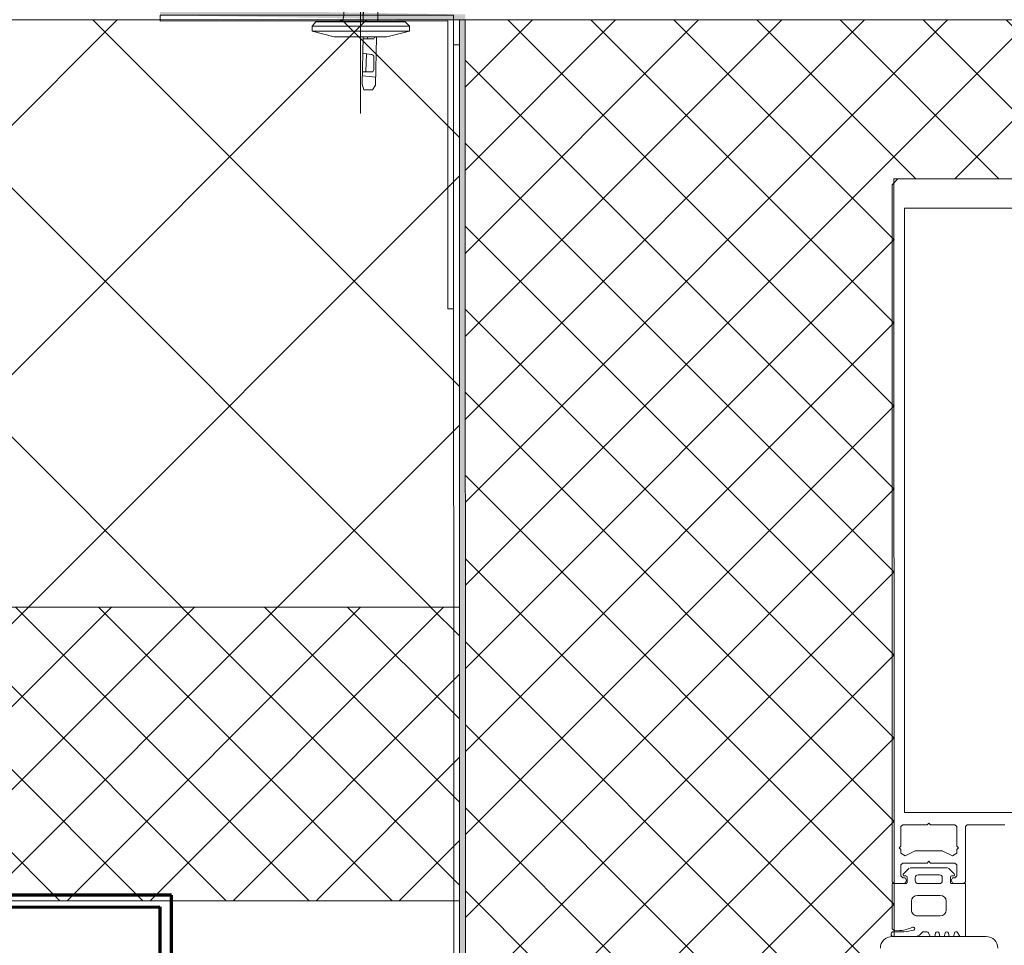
# Model space of a CAD drawing. Header units: millimetres. Extents: x -7374688 to -7372476, y 5958422 to 5960750.
# Tile 10 of 46: x -7373239 to -7373071, y 5958989 to 5959147. Entities that reach past the tile are written whole.
import ezdxf

# ---------------------------------------------------------------- set-up
doc = ezdxf.new("R2010")
doc.units = ezdxf.units.MM
for name, color, linetype, lineweight in [('Обобщенные модели', 7, 'Continuous', 18), ('Размеры', 7, 'Continuous', 9), ('Размеры-10', 7, 'Continuous', 9), ('Тонкие линии', 7, 'Continuous', 18), ('Элементы узлов', 7, 'Continuous', 18)]:
    doc.layers.add(name, color=color, linetype=linetype, lineweight=lineweight)
doc.styles.add('GOST Common', font='GOST_Common.ttf', dxfattribs={"width": 0.9, "height": 20})
doc.dimstyles.new('ADSK_Основной_2_0', dxfattribs={"dimscale": 304.8, "dimtxt": 20.1143, "dimasz": 0.046391, "dimexe": 0.049213, "dimexo": 0.098425, "dimgap": 0.016404, "dimtad": 1, "dimdec": 0, "dimzin": 0, "dimdsep": 46, "dimtxsty": 'GOST Common', "dimblk1": 'OBLIQUE', "dimblk2": 'OBLIQUE', "dimsah": 1, "dimcen": 0.09, "dimdle": 0.049213, "dimazin": 0, "dimtfac": 1, "dimtdec": 4, "dimtix": 1, "dimtmove": 0, "dimatfit": 3, "dimfxl": 1, "dimtvp": 1, "dimtfill": 1, "dimtolj": 1, "dimtzin": 0, "dimarcsym": 2})
pattern_1 = [(45, (-7374284.715, 5958338.628), (-7.071068, 7.071068), []), (135, (-7374284.715, 5958338.628), (-7.071068, -7.071068), [])]

# ---------------------------------------------------------------- blocks, each defined once
blk = doc.blocks.new('HILTI_s_Профиль_MFT-RP - Усиленный профиль MFT-RP-58 77x50 L-V8-Разрез 6-6')
at = {"layer": 'Обобщенные модели', "lineweight": 70}
for p, q in [((-7373212.71, 5958997.78), (-7373262.71, 5958997.77)), ((-7373262.71, 5958997.77), (-7373262.71, 5958922.77)), ((-7373212.71, 5958922.78), (-7373212.71, 5958997.78)), ((-7373260.71, 5958995.77), (-7373214.71, 5958995.78)), ((-7373260.71, 5958979.77), (-7373260.71, 5958995.77)), ((-7373214.71, 5958995.78), (-7373214.71, 5958979.78)), ((-7373214.71, 5958979.78), (-7373260.71, 5958979.77)), ((-7373260.71, 5958977.77), (-7373214.71, 5958977.78)), ((-7373260.71, 5958922.77), (-7373260.71, 5958977.77)), ((-7373214.71, 5958977.78), (-7373214.71, 5958922.78)), ((-7373262.71, 5958922.77), (-7373266.71, 5958922.77)), ((-7373266.71, 5958922.77), (-7373266.71, 5958920.77)), ((-7373214.71, 5958922.78), (-7373260.71, 5958922.77)), ((-7373208.71, 5958922.78), (-7373212.71, 5958922.78)), ((-7373208.71, 5958920.78), (-7373208.71, 5958922.78)), ((-7373266.71, 5958920.77), (-7373208.71, 5958920.78))]:
    blk.add_line(p, q, dxfattribs=at)
blk = doc.blocks.new('Витражная стойка в сборе - Витражная стойка в сборе-21250031-Разрез 6-6')
at = {"layer": 'Элементы узлов'}
for p, q in [((-7373090, 5959118.76), (-7373089, 5959119.76)), ((-7373089, 5959119.76), (-7373041, 5959119.76)), ((-7373089.99, 5959000.06), (-7373090, 5959118.76)), ((-7373087.9, 5959114.76), (-7373087.89, 5959011.86)), ((-7373042.1, 5959114.76), (-7373087.9, 5959114.76)), ((-7373087.89, 5959011.86), (-7373042.09, 5959011.86)), ((-7373088.49, 5959009.46), (-7373088.19, 5959009.76)), ((-7373088.49, 5959006.16), (-7373088.49, 5959009.46)), ((-7373088.19, 5959009.76), (-7373084.04, 5959009.76)), ((-7373084.04, 5959009.76), (-7373083.74, 5959010.06)), ((-7373083.74, 5959010.06), (-7373083.44, 5959009.76)), ((-7373083.44, 5959009.76), (-7373079.29, 5959009.76)), ((-7373079.29, 5959009.76), (-7373078.99, 5959009.46)), ((-7373078.99, 5959009.46), (-7373078.99, 5959006.16)), ((-7373077.19, 5959009.76), (-7373077.49, 5959009.46)), ((-7373077.49, 5959009.46), (-7373077.49, 5959000.06)), ((-7373070.79, 5959009.76), (-7373077.19, 5959009.76)), ((-7373088.79, 5959005.86), (-7373088.49, 5959006.16)), ((-7373088.49, 5959005.56), (-7373088.79, 5959005.86)), ((-7373078.99, 5959006.16), (-7373078.69, 5959005.86)), ((-7373078.69, 5959005.86), (-7373078.99, 5959005.56)), ((-7373088.49, 5959004.96), (-7373088.49, 5959005.56)), ((-7373087.77, 5959004.51), (-7373088.49, 5959004.96)), ((-7373086.04, 5959005.36), (-7373087.77, 5959004.51)), ((-7373081.44, 5959005.36), (-7373086.04, 5959005.36)), ((-7373079.71, 5959004.51), (-7373081.44, 5959005.36)), ((-7373078.99, 5959004.96), (-7373079.71, 5959004.51)), ((-7373078.99, 5959005.56), (-7373078.99, 5959004.96)), ((-7373088.19, 5959003.26), (-7373088.49, 5959002.96)), ((-7373088.49, 5959002.96), (-7373088.49, 5959001.06)), ((-7373084.04, 5959003.26), (-7373088.19, 5959003.26)), ((-7373083.74, 5959003.56), (-7373084.04, 5959003.26)), ((-7373083.44, 5959003.26), (-7373083.74, 5959003.56)), ((-7373079.29, 5959003.26), (-7373083.44, 5959003.26)), ((-7373078.99, 5959002.96), (-7373079.29, 5959003.26)), ((-7373078.99, 5959001.06), (-7373078.99, 5959002.96)), ((-7373088.49, 5959001.06), (-7373088.19, 5959000.76)), ((-7373088.19, 5959000.76), (-7373087.79, 5959000.76)), ((-7373087.79, 5959000.76), (-7373087.53, 5959000.31)), ((-7373079.95, 5959000.31), (-7373079.69, 5959000.76)), ((-7373079.69, 5959000.76), (-7373079.29, 5959000.76)), ((-7373079.29, 5959000.76), (-7373078.99, 5959001.06)), ((-7373089.69, 5958999.76), (-7373089.99, 5959000.06)), ((-7373088.02, 5958999.76), (-7373089.69, 5958999.76)), ((-7373087.76, 5958999.91), (-7373088.02, 5958999.76)), ((-7373087.53, 5959000.31), (-7373087.76, 5958999.91)), ((-7373079.72, 5958999.91), (-7373079.95, 5959000.31)), ((-7373079.46, 5958999.76), (-7373079.72, 5958999.91)), ((-7373077.79, 5958999.76), (-7373079.46, 5958999.76)), ((-7373077.49, 5959000.06), (-7373077.79, 5958999.76)), ((-7373073.98, 5958990.76), (-7373090, 5958990.76))]:
    blk.add_line(p, q, dxfattribs=at)
at = {"layer": 'Элементы узлов', "color": 196, "true_color": 0x400080}
for p, q in [((-7373088.08, 5959001.4), (-7373087.08, 5959002.4)), ((-7373086.94, 5959002.46), (-7373080.54, 5959002.46)), ((-7373080.4, 5959002.4), (-7373079.4, 5959001.4)), ((-7373087.64, 5959001.06), (-7373087.94, 5959001.06)), ((-7373087.44, 5958999.96), (-7373087.44, 5959000.86)), ((-7373086.04, 5959000.76), (-7373086.04, 5959000.26)), ((-7373081.94, 5959001.26), (-7373085.54, 5959001.26)), ((-7373081.44, 5959000.26), (-7373081.44, 5959000.76)), ((-7373080.04, 5959000.86), (-7373080.04, 5958999.96)), ((-7373079.54, 5959001.06), (-7373079.84, 5959001.06)), ((-7373089.99, 5958992.26), (-7373089.99, 5958999.76)), ((-7373089.99, 5958999.76), (-7373087.68, 5958999.76)), ((-7373085.54, 5958999.76), (-7373081.94, 5958999.76)), ((-7373079.79, 5958999.76), (-7373077.49, 5958999.76)), ((-7373077.49, 5958990.77), (-7373077.49, 5958999.76)), ((-7373077.49, 5958999.76), (-7373077.49, 5958990.77)), ((-7373081.79, 5958997.76), (-7373085.69, 5958997.76)), ((-7373086.69, 5958996.76), (-7373086.69, 5958995.26)), ((-7373080.79, 5958995.26), (-7373080.79, 5958996.76)), ((-7373085.69, 5958994.26), (-7373081.79, 5958994.26)), ((-7373084.09, 5958991.56), (-7373084.59, 5958991.56)), ((-7373083.52, 5958990.77), (-7373083.82, 5958991.39)), ((-7373082.58, 5958991.33), (-7373082.72, 5958990.77)), ((-7373081.85, 5958990.77), (-7373082, 5958991.33)), ((-7373080.98, 5958991.33), (-7373081.12, 5958990.77)), ((-7373080.25, 5958990.77), (-7373080.4, 5958991.33)), ((-7373079.38, 5958991.33), (-7373079.52, 5958990.77)), ((-7373078.44, 5958990.77), (-7373078.83, 5958991.41))]:
    blk.add_line(p, q, dxfattribs=at)
for centre, radius, start, end in [((-7373081.94, 5959000.76), 0.5, 0.0042, 90.0042), ((-7373085.69, 5958996.76), 1, 90.0042, 180.0042), ((-7373085.69, 5958995.26), 1, 180.0042, 270.0042), ((-7373081.79, 5958995.26), 1, 270.0042, 0.0042), ((-7373089.1, 5958997.74), 6, 265.9607, 295.5037), ((-7373088.89, 5959001.52), 10, 265.0841, 284.9528), ((-7373086.34, 5958992.55), 1.85, 283.4071, 323.1948)]:
    blk.add_arc(centre, radius, start, end, dxfattribs=at)
at = {"layer": 'Элементы узлов'}
for centre, radius, start, end in [((-7373090, 5958988.77), 1.99, 90.0042, 180.0042), ((-7373073.98, 5958988.76), 2, 0.0042, 90.0042)]:
    blk.add_arc(centre, radius, start, end, dxfattribs=at)
at = {"layer": 'Элементы узлов', "color": 196, "true_color": 0x400080}
for centre, major_axis, start_param, end_param in [((-7373087.94, 5959001.26), (-0.105, 0.17), 0.23186, 2.588055), ((-7373087.64, 5959000.86), (0, 0.2), 4.712426, 6.283222), ((-7373085.54, 5959000.76), (-0.447, 0.224), 5.176073, 6.74687), ((-7373079.84, 5959000.86), (-0.046, 0.195), 6.051398, 7.622194), ((-7373079.54, 5959001.26), (-0.185, 0.077), 1.963532, 4.319727), ((-7373087.64, 5958999.96), (-0.085, 0.181), 2.47135, 4.275557), ((-7373085.54, 5959000.26), (0.191, 0.462), 1.963532, 3.534328), ((-7373081.94, 5959000.26), (0.487, 0.115), 4.480602, 6.051398), ((-7373079.84, 5958999.96), (0.17, 0.105), 2.588055, 4.392262), ((-7373081.79, 5958996.76), (0.526, 0.851), 5.266, 6.836796), ((-7373089.49, 5958992.26), (0.278, 0.416), 2.159694, 3.659917), ((-7373086.39, 5958992.1), (-0.043, 0.254), 3.307978, 6.610922), ((-7373089.78, 5958991.16), (0.006, 0.4), 6.212094, 9.41007), ((-7373084.59, 5958991.16), (-0.389, 0.092), 4.944249, 5.700158), ((-7373084.09, 5958991.26), (0.3, 0), 0.446287, 1.57087), ((-7373082.29, 5958991.26), (0.261, 0.149), 6.016633, 8.653784), ((-7373080.69, 5958991.26), (0.233, 0.189), 5.855758, 8.492909), ((-7373079.09, 5958991.26), (-0.185, 0.236), 4.590017, 6.938808)]:
    blk.add_ellipse(centre, major_axis=major_axis, ratio=1, start_param=start_param, end_param=end_param, dxfattribs=at)
blk = doc.blocks.new('HILTI_2D_Сталь оц_L - Оц_сталь L-21232961-Разрез 6-6')
at = {"layer": 'Элементы узлов'}
for p, q in [((-7373214.68, 5959147.62), (-7373164.68, 5959147.63)), ((-7373214.68, 5959147.62), (-7373214.68, 5959146.85)), ((-7373214.68, 5959146.85), (-7373214.68, 5959146.62)), ((-7373214.68, 5959146.62), (-7373165.68, 5959146.63)), ((-7373165.68, 5959146.63), (-7373165.67, 5959097.63)), ((-7373164.68, 5959147.63), (-7373164.68, 5959146.85)), ((-7373164.68, 5959146.85), (-7373164.67, 5959097.63)), ((-7373165.67, 5959097.63), (-7373164.67, 5959097.63))]:
    blk.add_line(p, q, dxfattribs=at)
blk = doc.blocks.new('HILTI_2D_Сталь оц_L - Оц_сталь L-21265584-Разрез 6-6')
at = {"layer": 'Элементы узлов'}
for p, q in [((-7373164.66, 5958940.76), (-7373164.68, 5959142.58)), ((-7373163.68, 5959142.58), (-7373164.68, 5959142.58)), ((-7373163.66, 5958941.76), (-7373163.68, 5959142.58))]:
    blk.add_line(p, q, dxfattribs=at)
blk = doc.blocks.new('Маленький дюбель гвоздь - Маленький дюбель гвоздь-21232962-Разрез 6-6')
at = {"layer": 'Элементы узлов', "color": 30, "true_color": 0xff7f00}
for p, q in [((-7373180.54, 5959146.85), (-7373180.55, 5959187.91)), ((-7373177.79, 5959183.91), (-7373183.38, 5959183.91)), ((-7373183.38, 5959183.91), (-7373183.38, 5959147.49)), ((-7373177.79, 5959183.91), (-7373183.38, 5959183.91)), ((-7373183.38, 5959183.91), (-7373183.38, 5959147.49)), ((-7373180.09, 5959168.04), (-7373177.79, 5959183.91)), ((-7373180.09, 5959168.04), (-7373177.79, 5959183.91)), ((-7373179.79, 5959166.58), (-7373178.63, 5959178.07)), ((-7373178.63, 5959178.07), (-7373179.79, 5959166.58)), ((-7373178.63, 5959178.07), (-7373177.79, 5959178.07)), ((-7373177.79, 5959178.07), (-7373178.63, 5959178.07)), ((-7373177.79, 5959178.07), (-7373177.33, 5959160.01)), ((-7373177.33, 5959160.01), (-7373177.79, 5959178.07)), ((-7373180.09, 5959146.85), (-7373180.09, 5959168.04)), ((-7373180.09, 5959146.85), (-7373180.09, 5959168.04)), ((-7373179.61, 5959160.02), (-7373179.79, 5959166.58)), ((-7373179.79, 5959166.58), (-7373179.61, 5959160.02)), ((-7373179.61, 5959160.02), (-7373180.08, 5959146.85)), ((-7373179.68, 5959158.43), (-7373179.61, 5959160.02)), ((-7373177.33, 5959160.01), (-7373177.6, 5959146.85)), ((-7373177.6, 5959146.85), (-7373177.33, 5959160.01)), ((-7373180.08, 5959146.85), (-7373179.68, 5959158.43)), ((-7373179.68, 5959158.43), (-7373177.36, 5959158.43)), ((-7373179.77, 5959155.51), (-7373177.42, 5959155.51)), ((-7373188.14, 5959146.49), (-7373188.76, 5959145.75)), ((-7373188.76, 5959145.75), (-7373188.14, 5959146.49)), ((-7373184.09, 5959146.49), (-7373188.14, 5959146.49)), ((-7373188.14, 5959146.49), (-7373172.95, 5959146.49)), ((-7373184.09, 5959146.49), (-7373184.46, 5959146.49)), ((-7373184, 5959146.66), (-7373184.09, 5959146.49)), ((-7373183.65, 5959146.66), (-7373184, 5959146.66)), ((-7373183.65, 5959146.66), (-7373184, 5959146.66)), ((-7373183.52, 5959146.85), (-7373183.65, 5959146.66)), ((-7373183.38, 5959147.49), (-7373183.47, 5959147.13)), ((-7373183.42, 5959147.31), (-7373183.47, 5959147.13)), ((-7373183.47, 5959147.13), (-7373183.47, 5959146.94)), ((-7373183.38, 5959147.49), (-7373183.42, 5959147.31)), ((-7373180.54, 5959130.9), (-7373180.54, 5959146.85)), ((-7373180.09, 5959146.49), (-7373180.09, 5959146.85)), ((-7373180.09, 5959146.49), (-7373180.08, 5959146.85)), ((-7373180.08, 5959146.85), (-7373180.09, 5959146.49)), ((-7373180.09, 5959146.49), (-7373180.09, 5959146.85)), ((-7373177.61, 5959146.49), (-7373180.09, 5959146.49)), ((-7373177.61, 5959146.49), (-7373180.09, 5959146.49)), ((-7373177.6, 5959146.85), (-7373177.61, 5959146.49)), ((-7373177.61, 5959146.49), (-7373177.6, 5959146.85)), ((-7373172.95, 5959146.49), (-7373177.61, 5959146.49)), ((-7373172.19, 5959145.76), (-7373172.95, 5959146.49)), ((-7373172.95, 5959146.49), (-7373172.19, 5959145.76)), ((-7373188.76, 5959145.75), (-7373188.76, 5959144.91)), ((-7373188.76, 5959144.91), (-7373188.76, 5959145.75)), ((-7373188.76, 5959145.75), (-7373172.19, 5959145.75)), ((-7373188.76, 5959144.91), (-7373172.19, 5959144.92)), ((-7373188.76, 5959144.91), (-7373185.01, 5959143.91)), ((-7373185.01, 5959143.91), (-7373188.76, 5959144.91)), ((-7373176.04, 5959143.91), (-7373172.19, 5959144.92)), ((-7373172.19, 5959144.92), (-7373176.04, 5959143.91)), ((-7373172.19, 5959144.92), (-7373172.19, 5959145.75)), ((-7373172.19, 5959145.75), (-7373172.19, 5959144.92)), ((-7373185.01, 5959143.91), (-7373176.04, 5959143.91)), ((-7373176.04, 5959143.91), (-7373185.01, 5959143.91)), ((-7373180.25, 5959135.9), (-7373180.09, 5959143.91)), ((-7373180.25, 5959135.9), (-7373180.09, 5959143.91)), ((-7373180.09, 5959143.91), (-7373177.79, 5959143.91)), ((-7373180.09, 5959143.59), (-7373178.22, 5959143.59)), ((-7373179.33, 5959143.91), (-7373179.33, 5959143.59)), ((-7373178.22, 5959143.75), (-7373178.03, 5959143.91)), ((-7373177.79, 5959143.91), (-7373177.96, 5959135.72)), ((-7373177.79, 5959143.91), (-7373177.96, 5959135.72)), ((-7373178.71, 5959140.91), (-7373180.14, 5959141.13)), ((-7373179.5, 5959141.03), (-7373179.62, 5959137.99)), ((-7373178.5, 5959140.91), (-7373178.71, 5959140.91)), ((-7373178.24, 5959140.63), (-7373178.41, 5959140.82)), ((-7373178.24, 5959138.36), (-7373178.24, 5959140.63)), ((-7373178.41, 5959137.99), (-7373178.24, 5959138.36)), ((-7373180.22, 5959137.28), (-7373177.94, 5959137.07)), ((-7373180.2, 5959137.99), (-7373178.41, 5959137.99)), ((-7373179.96, 5959134.9), (-7373180.25, 5959135.9)), ((-7373179.96, 5959134.9), (-7373180.25, 5959135.9)), ((-7373178.5, 5959134.9), (-7373179.96, 5959134.9)), ((-7373178.5, 5959134.9), (-7373179.96, 5959134.9)), ((-7373177.96, 5959135.72), (-7373178.5, 5959134.9)), ((-7373177.96, 5959135.72), (-7373178.5, 5959134.9))]:
    blk.add_line(p, q, dxfattribs=at)
blk = doc.blocks.new('DIMBLOCK10-Разрез 6-6')
at = {"layer": 'Размеры-10', "lineweight": 18}
for p, q in [((-7373547.3, 5958996.82), (-7373554.37, 5959003.89)), ((-7373547.3, 5958996.82), (-7373540.23, 5958989.75)), ((-7373547.29, 5958866.79), (-7373554.36, 5958873.86)), ((-7373547.29, 5958866.79), (-7373540.22, 5958859.72))]:
    blk.add_line(p, q, dxfattribs=at)
at = {"layer": 'Размеры-10'}
for p, q in [((-7373567.3, 5958996.82), (-7373532.3, 5958996.82)), ((-7373547.3, 5958996.82), (-7373567.3, 5958996.82)), ((-7373547.3, 5958996.82), (-7373547.29, 5958851.79)), ((-7373129.57, 5958866.83), (-7373562.29, 5958866.79)), ((-7373547.29, 5958866.79), (-7373129.57, 5958866.83))]:
    blk.add_line(p, q, dxfattribs=at)
at = {"layer": 'Размеры-10', "color": 0, "insert": (-7373578.43, 5958914.76), "char_height": 20, "width": 40.9104, "attachment_point": 1, "rotation": 90, "line_spacing_factor": 1.022761, "style": 'GOST Common', "bg_fill": 3, "box_fill_scale": 1.25, "bg_fill_color": 256, "bg_fill_true_color": 13158600, "bg_fill_transparency": 0}
blk.add_mtext('130', dxfattribs=at)
blk = doc.blocks.new('_Oblique')
at = {"color": 0, "linetype": 'ByBlock', "lineweight": -2}
blk.add_line((-0.5, -0.5), (0.5, 0.5), dxfattribs=at)
blk = doc.blocks.new('DIMBLOCK11-Разрез 6-6')
at = {"layer": 'Размеры-10'}
for p, q in [((-7373488.22, 5959161.83), (-7373488.2, 5958851.8)), ((-7373508.23, 5959146.82), (-7373473.22, 5959146.83)), ((-7373488.22, 5959146.83), (-7373508.23, 5959146.82)), ((-7373129.57, 5958866.83), (-7373503.2, 5958866.8)), ((-7373488.2, 5958866.8), (-7373129.57, 5958866.83))]:
    blk.add_line(p, q, dxfattribs=at)
at = {"layer": 'Размеры-10', "lineweight": 18}
for p, q in [((-7373488.22, 5959146.83), (-7373495.29, 5959153.9)), ((-7373488.22, 5959146.83), (-7373481.15, 5959139.76)), ((-7373488.2, 5958866.8), (-7373495.27, 5958873.87)), ((-7373488.2, 5958866.8), (-7373481.13, 5958859.73))]:
    blk.add_line(p, q, dxfattribs=at)
at = {"layer": 'Размеры-10', "color": 0, "insert": (-7373519.35, 5958987.89), "char_height": 20, "width": 45.4106, "attachment_point": 1, "rotation": 90, "line_spacing_factor": 1.022761, "style": 'GOST Common', "bg_fill": 3, "box_fill_scale": 1.25, "bg_fill_color": 256, "bg_fill_true_color": 13158600, "bg_fill_transparency": 0}
blk.add_mtext('280', dxfattribs=at)

msp = doc.modelspace()

# ---------------------------------------------------------------- hatches: boundary and pattern name
at = {"layer": 'Элементы узлов'}
h = msp.add_hatch(dxfattribs=at)
h.set_pattern_fill('FP_1', color=256, style=0, pattern_type=2)
h.set_pattern_definition(pattern_1)
h.paths.add_polyline_path([(-7374417.47, 5958996.76), (-7373163.67, 5958996.85), (-7373163.68, 5959046.85), (-7374344.19, 5959046.85), (-7373818.17, 5960391.55), (-7373864.73, 5960409.77), (-7374410.86, 5959013.68)])
h = msp.add_hatch(dxfattribs=at)
h.set_pattern_fill('FP_5', color=256, style=0, pattern_type=2)
h.set_pattern_definition([(45, (-7374284.715, 5958338.628), (-21.2132, 21.2132), []), (135, (-7374284.715, 5958338.628), (-21.2132, -21.2132), [])])
h.paths.add_polyline_path([(-7374344.22, 5959046.76), (-7373411.02, 5959046.85), (-7373391.43, 5959146.83), (-7374197.69, 5959146.85), (-7373987.41, 5959684.42), (-7374068.67, 5959700.34), (-7374068.67, 5959746.11), (-7374070.65, 5959746.11), (-7374344.19, 5959046.85)])
h.paths.add_polyline_path([(-7373360.07, 5959046.84), (-7373163.67, 5959046.85), (-7373163.68, 5959146.76), (-7373168.92, 5959146.85), (-7373340.49, 5959146.77), (-7373360.07, 5959046.85)])
h.paths.add_polyline_path([(-7373968.89, 5959731.75), (-7373725.13, 5960355.16), (-7373818.17, 5960391.55), (-7374068.63, 5959751.28), (-7374016.51, 5959741.07)])
at = {"layer": 'Элементы узлов', "true_color": 0x0000a0}
msp.add_hatch(color=174, dxfattribs=at).paths.add_polyline_path([(-7373163.25, 5958941.76), (-7373074, 5958941.77), (-7373074.09, 5958942.77), (-7373162.66, 5958942.77), (-7373162.68, 5959147.74), (-7373214.66, 5959148.62), (-7373214.66, 5959147.62), (-7373163.68, 5959146.76), (-7373163.66, 5958941.76)])
at = {"layer": 'Элементы узлов'}
h = msp.add_hatch(dxfattribs=at)
h.set_pattern_fill('FP_1', color=256, style=0, pattern_type=2)
h.set_pattern_definition(pattern_1)
h.paths.add_polyline_path([(-7373163.66, 5958940.76), (-7373089.66, 5958940.77), (-7373089.66, 5958941.77), (-7373163.66, 5958941.76)])
h.paths.add_polyline_path([(-7373162.66, 5958942.76), (-7373090.53, 5958942.82), (-7373091, 5958943.02), (-7373091.41, 5958943.33), (-7373091.72, 5958943.74), (-7373091.92, 5958944.22), (-7373091.98, 5958944.72), (-7373091.92, 5958965.28), (-7373091.72, 5958965.76), (-7373091.4, 5958966.17), (-7373090.99, 5958966.49), (-7373090.51, 5958966.69), (-7373090.02, 5958966.76), (-7373090.53, 5958966.82), (-7373091, 5958967.02), (-7373091.41, 5958967.33), (-7373091.72, 5958967.74), (-7373091.92, 5958968.21), (-7373091.99, 5958968.72), (-7373091.92, 5958989.28), (-7373091.72, 5958989.76), (-7373091.41, 5958990.17), (-7373090.99, 5958990.49), (-7373090.52, 5958990.69), (-7373089.67, 5958990.76), (-7373089.66, 5959119.77), (-7373038.98, 5959119.77), (-7373033.68, 5959146.85), (-7373162.68, 5959146.76), (-7373162.66, 5958942.77)])
h.paths.add_polyline_path([(-7373089.98, 5958944.76), (-7373089.66, 5958944.76), (-7373089.66, 5958953.76), (-7373089.98, 5958953.76), (-7373089.98, 5958944.76)])
h.paths.add_polyline_path([(-7373089.98, 5958955.76), (-7373089.66, 5958955.76), (-7373089.66, 5958964.76), (-7373089.99, 5958964.76), (-7373089.98, 5958955.76)])
h.paths.add_polyline_path([(-7373089.99, 5958968.76), (-7373089.66, 5958968.76), (-7373089.67, 5958977.76), (-7373089.99, 5958977.76), (-7373089.99, 5958968.76)])
h.paths.add_polyline_path([(-7373089.99, 5958979.76), (-7373089.67, 5958979.76), (-7373089.68, 5958988.76), (-7373089.99, 5958988.76), (-7373089.99, 5958979.76)])

# ---------------------------------------------------------------- linework, layer by layer
at = {"layer": 'Тонкие линии'}
for p, q in [((-7373238.58, 5959146.84), (-7374197.72, 5959146.77)), ((-7373163.67, 5959146.85), (-7373238.58, 5959146.84)), ((-7373169.05, 5959146.85), (-7373163.68, 5959146.76)), ((-7373033.68, 5959146.85), (-7373163.68, 5959146.85)), ((-7373163.68, 5959146.85), (-7373163.66, 5958940.76)), ((-7373163.68, 5959146.76), (-7373163.66, 5958941.76)), ((-7373163.67, 5959046.85), (-7373163.67, 5959146.85)), ((-7373162.66, 5958942.76), (-7373162.68, 5959146.85)), ((-7373089.67, 5958990.76), (-7373089.68, 5959119.77)), ((-7373089.68, 5959119.77), (-7373038.98, 5959119.77)), ((-7374344.22, 5959046.76), (-7373163.67, 5959046.85)), ((-7373163.67, 5959046.85), (-7374344.22, 5959046.76)), ((-7373163.67, 5958996.85), (-7373163.67, 5959046.85)), ((-7374417.47, 5958996.76), (-7373163.67, 5958996.85))]:
    msp.add_line(p, q, dxfattribs=at)

# ---------------------------------------------------------------- block references
at = {"layer": 'Обобщенные модели', "lineweight": 25}
msp.add_blockref('HILTI_s_Профиль_MFT-RP - Усиленный профиль MFT-RP-58 77x50 L-V8-Разрез 6-6', (0, 0), dxfattribs=at)
at = {"layer": 'Элементы узлов', "color": 30, "true_color": 0xff7f00}
msp.add_blockref('Маленький дюбель гвоздь - Маленький дюбель гвоздь-21232962-Разрез 6-6', (0, 0), dxfattribs=at)
at = {"layer": 'Элементы узлов'}
for name in ['HILTI_2D_Сталь оц_L - Оц_сталь L-21232961-Разрез 6-6', 'HILTI_2D_Сталь оц_L - Оц_сталь L-21265584-Разрез 6-6']:
    msp.add_blockref(name, (0, 0), dxfattribs=at)
at = {"layer": 'Элементы узлов', "color": 196, "true_color": 0x400080}
msp.add_blockref('Витражная стойка в сборе - Витражная стойка в сборе-21250031-Разрез 6-6', (0, 0), dxfattribs=at)

# ---------------------------------------------------------------- next in the draw order: dimensions: what is measured, and where the dimension line sits
at = {"layer": 'Размеры'}
dim = msp.add_linear_dim(base=(-7373547.29, 5958866.79), p1=(-7373537.3, 5958996.82), p2=(-7373099.57, 5958866.83), angle=270.0042, dimstyle='ADSK_Основной_2_0', override={"dimpost": '<>', "dimfxl": 456.628519}, dxfattribs=at)
dim.commit()
dim.dimension.update_dxf_attribs({"geometry": 'DIMBLOCK10-Разрез 6-6', "text_midpoint": (-7373532.3, 5958931.81)})

# ---------------------------------------------------------------- next in the draw order: dimensions: what is measured, and where the dimension line sits
dim = msp.add_linear_dim(base=(-7373488.2, 5958866.8), p1=(-7373478.23, 5959146.83), p2=(-7373099.57, 5958866.83), angle=270.0042, dimstyle='ADSK_Основной_2_0', override={"dimpost": '<>', "dimfxl": 470.934504}, dxfattribs=at)
dim.commit()
dim.dimension.update_dxf_attribs({"geometry": 'DIMBLOCK11-Разрез 6-6', "text_midpoint": (-7373473.21, 5959006.81)})

doc.saveas('drawing.dxf')
